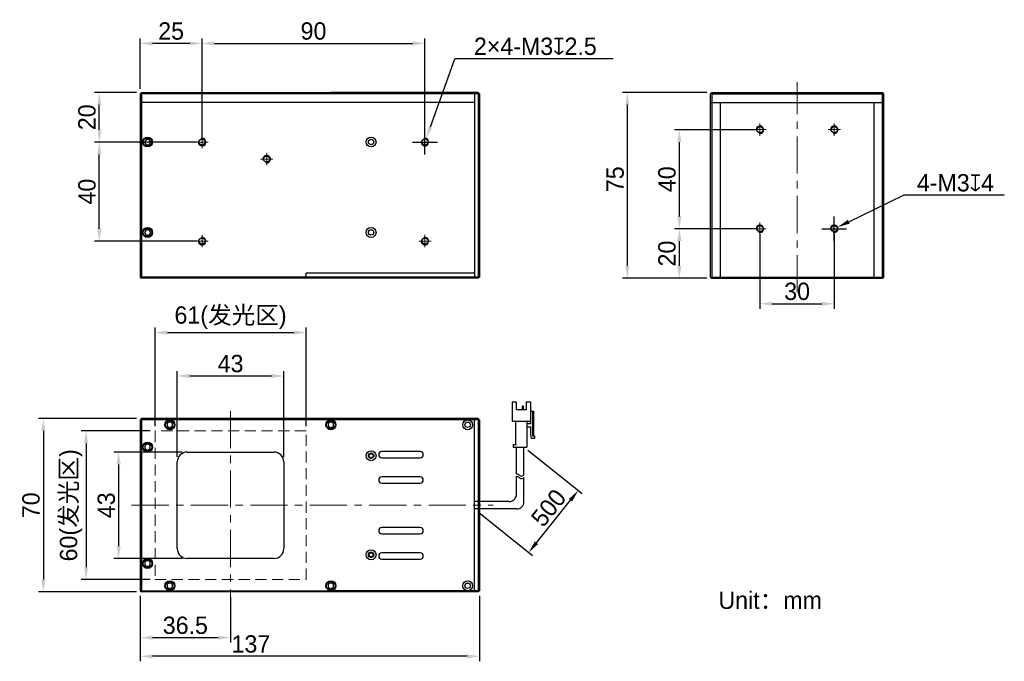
# Model space of a CAD drawing. Header units: inches. Extents: x 68 to 267, y 51 to 181.
import ezdxf

# ---------------------------------------------------------------- set-up
doc = ezdxf.new("R2010")
doc.units = ezdxf.units.IN
doc.header["$LTSCALE"] = 3
doc.header["$MEASUREMENT"] = 0
doc.header["$PDSIZE"] = -5
doc.linetypes.add('CENTERX2', pattern=[4, 2.5, -0.5, 0.5, -0.5])
doc.linetypes.add('DASHED2', pattern=[0.375, 0.25, -0.125])
doc.layers.get('Defpoints').update_dxf_attribs({"lineweight": 18})
for name, color, linetype, lineweight in [('中心线', 1, 'CENTERX2', 20), ('标注', 3, 'Continuous', 25), ('粗实线', 7, 'Continuous', 30), ('虚线', 6, 'DASHED2', 18)]:
    doc.layers.add(name, color=color, linetype=linetype, lineweight=lineweight)
doc.styles.get("Standard").update_dxf_attribs({"font": '兰亭黑 GBK.TTF'})
doc.dimstyles.new('CST Standard', dxfattribs={"dimtxt": 3.5, "dimasz": 2.5, "dimexe": 1, "dimexo": 1, "dimgap": 0.6, "dimtad": 1, "dimtoh": 1, "dimdsep": 46, "dimtxsty": 'Standard', "dimcen": -2.5, "dimdle": 5, "dimadec": 0, "dimazin": 2, "dimtfac": 1, "dimtofl": 0, "dimtmove": 0, "dimatfit": 0, "dimfxl": 1, "dimtolj": 1, "dimarcsym": 0})

# ---------------------------------------------------------------- blocks, each defined once
blk = doc.blocks.new('*X1')
at = {"layer": 'Defpoints', "color": 0}
for p in [(102.14, 93.34), (88.29, 71.84), (102.14, 71.84)]:
    blk.add_point(p, dxfattribs=at)
at = {"layer": '标注', "color": 0, "linetype": 'Continuous', "lineweight": -2, "ltscale": 3}
for p, q in [((101.14, 93.34), (87.29, 93.34)), ((101.14, 71.84), (87.29, 71.84))]:
    blk.add_line(p, q, dxfattribs=at)
at = {"layer": '标注', "color": 9, "linetype": 'Continuous', "lineweight": -2, "ltscale": 3}
blk.add_line((88.29, 90.84), (88.29, 74.34), dxfattribs=at)
at = {"layer": '标注', "color": 9}
for points in [[(88.71, 90.84), (87.88, 90.84), (88.29, 93.34)], [(87.88, 74.34), (88.71, 74.34), (88.29, 71.84)]]:
    blk.add_solid(points, dxfattribs=at)
at = {"layer": '标注', "color": 7, "ltscale": 3, "insert": (85.81, 82.59), "char_height": 3.5, "attachment_point": 5, "rotation": 90}
blk.add_mtext('\\A1;43', dxfattribs=at)
blk = doc.blocks.new('*X2')
at = {"layer": 'Defpoints', "color": 0}
for p in [(92.89, 100.09), (73.1, 65.09), (92.89, 65.09)]:
    blk.add_point(p, dxfattribs=at)
at = {"layer": '标注', "color": 0, "linetype": 'Continuous', "lineweight": -2, "ltscale": 3}
for p, q in [((91.89, 100.09), (72.1, 100.09)), ((91.89, 65.09), (72.1, 65.09))]:
    blk.add_line(p, q, dxfattribs=at)
at = {"layer": '标注', "color": 9, "linetype": 'Continuous', "lineweight": -2, "ltscale": 3}
blk.add_line((73.1, 97.59), (73.1, 67.59), dxfattribs=at)
at = {"layer": '标注', "color": 9}
for points in [[(73.51, 97.59), (72.68, 97.59), (73.1, 100.09)], [(72.68, 67.59), (73.51, 67.59), (73.1, 65.09)]]:
    blk.add_solid(points, dxfattribs=at)
at = {"layer": '标注', "color": 7, "ltscale": 3, "insert": (70.61, 82.59), "char_height": 3.5, "attachment_point": 5, "rotation": 90}
blk.add_mtext('\\A1;70', dxfattribs=at)
blk = doc.blocks.new('*X3')
at = {"layer": 'Defpoints', "color": 0}
for p in [(95.64, 97.59), (81.71, 67.59), (95.64, 67.59)]:
    blk.add_point(p, dxfattribs=at)
at = {"layer": '标注', "color": 0, "linetype": 'Continuous', "lineweight": -2, "ltscale": 3}
for p, q in [((94.64, 97.59), (80.71, 97.59)), ((94.64, 67.59), (80.71, 67.59))]:
    blk.add_line(p, q, dxfattribs=at)
at = {"layer": '标注', "color": 9, "linetype": 'Continuous', "lineweight": -2, "ltscale": 3}
blk.add_line((81.71, 95.09), (81.71, 70.09), dxfattribs=at)
at = {"layer": '标注', "color": 9}
for points in [[(82.13, 95.09), (81.3, 95.09), (81.71, 97.59)], [(81.3, 70.09), (82.13, 70.09), (81.71, 67.59)]]:
    blk.add_solid(points, dxfattribs=at)
at = {"layer": '标注', "color": 7, "ltscale": 3, "insert": (78.7, 82.59), "char_height": 3.5, "attachment_point": 5, "rotation": 90}
blk.add_mtext('\\A1;60(发光区)', dxfattribs=at)
blk = doc.blocks.new('*X4')
at = {"layer": 'Defpoints', "color": 0}
for p in [(121.64, 108.69), (100.14, 91.34), (121.64, 91.34)]:
    blk.add_point(p, dxfattribs=at)
at = {"layer": '标注', "color": 0, "linetype": 'Continuous', "lineweight": -2, "ltscale": 3}
for p, q in [((100.14, 92.34), (100.14, 109.69)), ((121.64, 92.34), (121.64, 109.69))]:
    blk.add_line(p, q, dxfattribs=at)
at = {"layer": '标注', "color": 9, "linetype": 'Continuous', "lineweight": -2, "ltscale": 3}
blk.add_line((102.64, 108.69), (119.14, 108.69), dxfattribs=at)
at = {"layer": '标注', "color": 9}
for points in [[(102.64, 109.11), (102.64, 108.28), (100.14, 108.69)], [(119.14, 108.28), (119.14, 109.11), (121.64, 108.69)]]:
    blk.add_solid(points, dxfattribs=at)
at = {"layer": '标注', "color": 7, "ltscale": 3, "insert": (110.89, 111.18), "char_height": 3.5, "attachment_point": 5}
blk.add_mtext('\\A1;43', dxfattribs=at)
blk = doc.blocks.new('*X5')
at = {"layer": 'Defpoints', "color": 0}
for p in [(126.14, 117.46), (95.64, 97.59), (126.14, 97.59)]:
    blk.add_point(p, dxfattribs=at)
at = {"layer": '标注', "color": 0, "linetype": 'Continuous', "lineweight": -2, "ltscale": 3}
for p, q in [((95.64, 98.59), (95.64, 118.46)), ((126.14, 98.59), (126.14, 118.46))]:
    blk.add_line(p, q, dxfattribs=at)
at = {"layer": '标注', "color": 9, "linetype": 'Continuous', "lineweight": -2, "ltscale": 3}
blk.add_line((98.14, 117.46), (123.64, 117.46), dxfattribs=at)
at = {"layer": '标注', "color": 9}
for points in [[(98.14, 117.88), (98.14, 117.04), (95.64, 117.46)], [(123.64, 117.04), (123.64, 117.88), (126.14, 117.46)]]:
    blk.add_solid(points, dxfattribs=at)
at = {"layer": '标注', "color": 7, "ltscale": 3, "insert": (110.89, 120.47), "char_height": 3.5, "attachment_point": 5}
blk.add_mtext('\\A1;61(发光区)', dxfattribs=at)
blk = doc.blocks.new('*X6')
at = {"layer": 'Defpoints', "color": 0}
for p in [(92.64, 65.34), (161.14, 65.34), (92.64, 52.1)]:
    blk.add_point(p, dxfattribs=at)
at = {"layer": '标注', "color": 0, "linetype": 'Continuous', "lineweight": -2, "ltscale": 3}
for p, q in [((92.64, 64.34), (92.64, 51.1)), ((161.14, 64.34), (161.14, 51.1))]:
    blk.add_line(p, q, dxfattribs=at)
at = {"layer": '标注', "color": 9, "linetype": 'Continuous', "lineweight": -2, "ltscale": 3}
blk.add_line((158.64, 52.1), (95.14, 52.1), dxfattribs=at)
at = {"layer": '标注', "color": 9}
for points in [[(95.14, 52.51), (95.14, 51.68), (92.64, 52.1)], [(158.64, 51.68), (158.64, 52.51), (161.14, 52.1)]]:
    blk.add_solid(points, dxfattribs=at)
at = {"layer": '标注', "color": 7, "ltscale": 3, "insert": (115, 54.58), "char_height": 3.5, "attachment_point": 5}
blk.add_mtext('\\A1;137', dxfattribs=at)
blk = doc.blocks.new('*X7')
at = {"layer": 'Defpoints', "color": 0}
for p in [(92.64, 65.34), (110.89, 65.09), (110.89, 55.87)]:
    blk.add_point(p, dxfattribs=at)
at = {"layer": '标注', "color": 0, "linetype": 'Continuous', "lineweight": -2, "ltscale": 3}
for p, q in [((92.64, 64.34), (92.64, 54.87)), ((110.89, 64.09), (110.89, 54.87))]:
    blk.add_line(p, q, dxfattribs=at)
at = {"layer": '标注', "color": 9, "linetype": 'Continuous', "lineweight": -2, "ltscale": 3}
blk.add_line((95.14, 55.87), (108.39, 55.87), dxfattribs=at)
at = {"layer": '标注', "color": 9}
for points in [[(95.14, 56.28), (95.14, 55.45), (92.64, 55.87)], [(108.39, 55.45), (108.39, 56.28), (110.89, 55.87)]]:
    blk.add_solid(points, dxfattribs=at)
at = {"layer": '标注', "color": 7, "ltscale": 3, "insert": (101.76, 58.35), "char_height": 3.5, "attachment_point": 5}
blk.add_mtext('\\A1;36.5', dxfattribs=at)
blk = doc.blocks.new('*X8')
at = {"layer": 'Defpoints', "color": 0}
for p in [(217.78, 138.41), (232.78, 138.41), (232.78, 123.27)]:
    blk.add_point(p, dxfattribs=at)
at = {"layer": '标注', "color": 0, "linetype": 'Continuous', "lineweight": -2, "ltscale": 3}
for p, q in [((217.78, 137.41), (217.78, 122.27)), ((232.78, 137.41), (232.78, 122.27))]:
    blk.add_line(p, q, dxfattribs=at)
at = {"layer": '标注', "color": 9, "linetype": 'Continuous', "lineweight": -2, "ltscale": 3}
blk.add_line((220.28, 123.27), (230.28, 123.27), dxfattribs=at)
at = {"layer": '标注', "color": 9}
for points in [[(220.28, 123.69), (220.28, 122.85), (217.78, 123.27)], [(230.28, 122.85), (230.28, 123.69), (232.78, 123.27)]]:
    blk.add_solid(points, dxfattribs=at)
at = {"layer": '标注', "color": 7, "ltscale": 3, "insert": (225.28, 125.76), "char_height": 3.5, "attachment_point": 5}
blk.add_mtext('\\A1;30', dxfattribs=at)
blk = doc.blocks.new('*X9')
at = {"layer": 'Defpoints', "color": 0}
for p in [(232.11, 138.09), (233.46, 138.74)]:
    blk.add_point(p, dxfattribs=at)
at = {"layer": '标注', "color": 9, "linetype": 'Continuous', "lineweight": -2, "ltscale": 3}
for p in [(235.71, 139.83), (267.12, 145.18)]:
    blk.add_line(p, (246.77, 145.18), dxfattribs=at)
at = {"layer": '标注', "color": 0, "linetype": 'Continuous', "ltscale": 3}
for p, q in [((232.78, 135.91), (232.78, 140.91)), ((230.28, 138.41), (235.28, 138.41))]:
    blk.add_line(p, q, dxfattribs=at)
at = {"layer": '标注', "color": 9}
blk.add_solid([(235.52, 140.2), (235.89, 139.45), (233.46, 138.74)], dxfattribs=at)
at = {"layer": '标注', "color": 7, "ltscale": 3, "insert": (257.25, 147.67), "char_height": 3.5, "attachment_point": 5}
blk.add_mtext('\\A1;4-M3{\\fGDT|b1|i0|c0|p2;x}4', dxfattribs=at)
blk = doc.blocks.new('*X10')
at = {"layer": 'Defpoints', "color": 0}
for p in [(191.01, 165.91), (208.03, 165.91), (208.03, 128.41)]:
    blk.add_point(p, dxfattribs=at)
at = {"layer": '标注', "color": 0, "linetype": 'Continuous', "lineweight": -2, "ltscale": 3}
for p, q in [((207.03, 165.91), (190.01, 165.91)), ((207.03, 128.41), (190.01, 128.41))]:
    blk.add_line(p, q, dxfattribs=at)
at = {"layer": '标注', "color": 9, "linetype": 'Continuous', "lineweight": -2, "ltscale": 3}
blk.add_line((191.01, 130.91), (191.01, 163.41), dxfattribs=at)
at = {"layer": '标注', "color": 9}
for points in [[(191.42, 163.41), (190.59, 163.41), (191.01, 165.91)], [(190.59, 130.91), (191.42, 130.91), (191.01, 128.41)]]:
    blk.add_solid(points, dxfattribs=at)
at = {"layer": '标注', "color": 7, "ltscale": 3, "insert": (188.55, 148.41), "char_height": 3.5, "attachment_point": 5, "rotation": 90}
blk.add_mtext('\\A1;75', dxfattribs=at)
blk = doc.blocks.new('*X11')
at = {"layer": 'Defpoints', "color": 0}
for p in [(201.51, 158.41), (217.78, 158.41), (217.78, 138.41)]:
    blk.add_point(p, dxfattribs=at)
at = {"layer": '标注', "color": 0, "linetype": 'Continuous', "lineweight": -2, "ltscale": 3}
for p, q in [((216.78, 158.41), (200.51, 158.41)), ((216.78, 138.41), (200.51, 138.41))]:
    blk.add_line(p, q, dxfattribs=at)
at = {"layer": '标注', "color": 9, "linetype": 'Continuous', "lineweight": -2, "ltscale": 3}
blk.add_line((201.51, 140.91), (201.51, 155.91), dxfattribs=at)
at = {"layer": '标注', "color": 9}
for points in [[(201.93, 155.91), (201.09, 155.91), (201.51, 158.41)], [(201.09, 140.91), (201.93, 140.91), (201.51, 138.41)]]:
    blk.add_solid(points, dxfattribs=at)
at = {"layer": '标注', "color": 7, "ltscale": 3, "insert": (199.02, 148.41), "char_height": 3.5, "attachment_point": 5, "rotation": 90}
blk.add_mtext('\\A1;40', dxfattribs=at)
blk = doc.blocks.new('*X12')
at = {"layer": 'Defpoints', "color": 0}
for p in [(201.51, 138.41), (217.78, 138.41), (208.03, 128.41)]:
    blk.add_point(p, dxfattribs=at)
at = {"layer": '标注', "color": 0, "linetype": 'Continuous', "lineweight": -2, "ltscale": 3}
for p, q in [((216.78, 138.41), (200.51, 138.41)), ((207.03, 128.41), (200.51, 128.41))]:
    blk.add_line(p, q, dxfattribs=at)
at = {"layer": '标注', "color": 9, "linetype": 'Continuous', "lineweight": -2, "ltscale": 3}
blk.add_line((201.51, 130.91), (201.51, 135.91), dxfattribs=at)
at = {"layer": '标注', "color": 9}
for points in [[(201.93, 135.91), (201.09, 135.91), (201.51, 138.41)], [(201.09, 130.91), (201.93, 130.91), (201.51, 128.41)]]:
    blk.add_solid(points, dxfattribs=at)
at = {"layer": '标注', "color": 7, "ltscale": 3, "insert": (199.01, 133.41), "char_height": 3.5, "attachment_point": 5, "rotation": 90}
blk.add_mtext('\\A1;20', dxfattribs=at)
blk = doc.blocks.new('*X13')
at = {"layer": 'Defpoints', "color": 0}
for p in [(170.14, 94.34), (181.1, 85.57), (160.14, 81.84)]:
    blk.add_point(p, dxfattribs=at)
at = {"layer": '标注', "color": 0, "linetype": 'Continuous', "lineweight": -2, "ltscale": 3}
for p, q in [((170.92, 93.72), (181.88, 84.95)), ((160.92, 81.22), (171.88, 72.45))]:
    blk.add_line(p, q, dxfattribs=at)
at = {"layer": '标注', "color": 9, "linetype": 'Continuous', "lineweight": -2, "ltscale": 3}
blk.add_line((172.66, 75.03), (179.54, 83.62), dxfattribs=at)
at = {"layer": '标注', "color": 9}
for points in [[(179.86, 83.36), (179.21, 83.88), (181.1, 85.57)], [(172.33, 75.29), (172.98, 74.77), (171.1, 73.07)]]:
    blk.add_solid(points, dxfattribs=at)
at = {"layer": '标注', "color": 7, "ltscale": 3, "insert": (175.11, 82.07), "char_height": 3.5, "attachment_point": 5, "rotation": 51.3402}
blk.add_mtext('\\A1;500', dxfattribs=at)
blk = doc.blocks.new('*X14')
at = {"layer": 'Defpoints', "color": 0}
for p in [(84.39, 155.91), (105.14, 155.91), (105.14, 135.91)]:
    blk.add_point(p, dxfattribs=at)
at = {"layer": '标注', "color": 0, "linetype": 'Continuous', "lineweight": -2, "ltscale": 3}
for p, q in [((104.14, 155.91), (83.39, 155.91)), ((104.14, 135.91), (83.39, 135.91))]:
    blk.add_line(p, q, dxfattribs=at)
at = {"layer": '标注', "color": 9, "linetype": 'Continuous', "lineweight": -2, "ltscale": 3}
blk.add_line((84.39, 138.41), (84.39, 153.41), dxfattribs=at)
at = {"layer": '标注', "color": 9}
for points in [[(84.81, 153.41), (83.98, 153.41), (84.39, 155.91)], [(83.98, 138.41), (84.81, 138.41), (84.39, 135.91)]]:
    blk.add_solid(points, dxfattribs=at)
at = {"layer": '标注', "color": 7, "ltscale": 3, "insert": (81.91, 145.91), "char_height": 3.5, "attachment_point": 5, "rotation": 90}
blk.add_mtext('\\A1;40', dxfattribs=at)
blk = doc.blocks.new('*X15')
at = {"layer": 'Defpoints', "color": 0}
for p in [(150.14, 175.82), (105.14, 155.91), (150.14, 155.91)]:
    blk.add_point(p, dxfattribs=at)
at = {"layer": '标注', "color": 0, "linetype": 'Continuous', "lineweight": -2, "ltscale": 3}
for p, q in [((105.14, 156.91), (105.14, 176.82)), ((150.14, 156.91), (150.14, 176.82))]:
    blk.add_line(p, q, dxfattribs=at)
at = {"layer": '标注', "color": 9, "linetype": 'Continuous', "lineweight": -2, "ltscale": 3}
blk.add_line((107.64, 175.82), (147.64, 175.82), dxfattribs=at)
at = {"layer": '标注', "color": 9}
for points in [[(107.64, 176.23), (107.64, 175.4), (105.14, 175.82)], [(147.64, 175.4), (147.64, 176.23), (150.14, 175.82)]]:
    blk.add_solid(points, dxfattribs=at)
at = {"layer": '标注', "color": 7, "ltscale": 3, "insert": (127.64, 178.31), "char_height": 3.5, "attachment_point": 5}
blk.add_mtext('\\A1;90', dxfattribs=at)
blk = doc.blocks.new('*X16')
at = {"layer": 'Defpoints', "color": 0}
for p in [(92.64, 175.82), (92.64, 165.66), (105.14, 155.91)]:
    blk.add_point(p, dxfattribs=at)
at = {"layer": '标注', "color": 0, "linetype": 'Continuous', "lineweight": -2, "ltscale": 3}
for p, q in [((92.64, 166.66), (92.64, 176.82)), ((105.14, 156.91), (105.14, 176.82))]:
    blk.add_line(p, q, dxfattribs=at)
at = {"layer": '标注', "color": 9, "linetype": 'Continuous', "lineweight": -2, "ltscale": 3}
blk.add_line((102.64, 175.82), (95.14, 175.82), dxfattribs=at)
at = {"layer": '标注', "color": 9}
for points in [[(95.14, 176.23), (95.14, 175.4), (92.64, 175.82)], [(102.64, 175.4), (102.64, 176.23), (105.14, 175.82)]]:
    blk.add_solid(points, dxfattribs=at)
at = {"layer": '标注', "color": 7, "ltscale": 3, "insert": (98.89, 178.31), "char_height": 3.5, "attachment_point": 5}
blk.add_mtext('\\A1;25', dxfattribs=at)
blk = doc.blocks.new('*X17')
at = {"layer": 'Defpoints', "color": 0}
for p in [(84.39, 165.91), (92.89, 165.91), (105.14, 155.91)]:
    blk.add_point(p, dxfattribs=at)
at = {"layer": '标注', "color": 0, "linetype": 'Continuous', "lineweight": -2, "ltscale": 3}
for p, q in [((91.89, 165.91), (83.39, 165.91)), ((104.14, 155.91), (83.39, 155.91))]:
    blk.add_line(p, q, dxfattribs=at)
at = {"layer": '标注', "color": 9, "linetype": 'Continuous', "lineweight": -2, "ltscale": 3}
blk.add_line((84.39, 158.41), (84.39, 163.41), dxfattribs=at)
at = {"layer": '标注', "color": 9}
for points in [[(84.81, 163.41), (83.98, 163.41), (84.39, 165.91)], [(83.98, 158.41), (84.81, 158.41), (84.39, 155.91)]]:
    blk.add_solid(points, dxfattribs=at)
at = {"layer": '标注', "color": 7, "ltscale": 3, "insert": (81.9, 160.91), "char_height": 3.5, "attachment_point": 5, "rotation": 90}
blk.add_mtext('\\A1;20', dxfattribs=at)
blk = doc.blocks.new('*X18')
at = {"layer": 'Defpoints', "color": 0}
for p in [(149.89, 155.21), (150.39, 156.62)]:
    blk.add_point(p, dxfattribs=at)
at = {"layer": '标注', "color": 9, "linetype": 'Continuous', "lineweight": -2, "ltscale": 3}
for p in [(151.23, 158.97), (188.12, 172.73)]:
    blk.add_line(p, (156.14, 172.73), dxfattribs=at)
at = {"layer": '标注', "color": 0, "linetype": 'Continuous', "ltscale": 3}
for p, q in [((150.14, 153.41), (150.14, 158.41)), ((147.64, 155.91), (152.64, 155.91))]:
    blk.add_line(p, q, dxfattribs=at)
at = {"layer": '标注', "color": 9}
blk.add_solid([(150.84, 159.11), (151.62, 158.83), (150.39, 156.62)], dxfattribs=at)
at = {"layer": '标注', "color": 7, "ltscale": 3, "insert": (172.43, 175.22), "char_height": 3.5, "attachment_point": 5}
blk.add_mtext('\\A1;2×4-M3{\\fGDT|b1|i0|c0|p2;x}2.5', dxfattribs=at)

msp = doc.modelspace()

# ---------------------------------------------------------------- linework, layer by layer
at = {"layer": '中心线', "color": 0}
for p, q in [((225.281, 125.5508), (225.281, 168.0109)), ((217.781, 157.1639), (217.781, 159.6639)), ((232.781, 157.1639), (232.781, 159.6639)), ((105.1371, 154.6639), (105.1371, 157.1639)), ((150.1371, 154.6639), (150.1371, 157.1639)), ((219.031, 158.4139), (216.531, 158.4139)), ((234.031, 158.4139), (231.531, 158.4139)), ((106.3871, 155.9139), (103.8871, 155.9139)), ((151.3871, 155.9139), (148.8871, 155.9139)), ((118.1877, 151.2141), (118.1877, 153.7141)), ((119.4377, 152.4641), (116.9377, 152.4641)), ((217.781, 137.1639), (217.781, 139.6639)), ((232.781, 137.1639), (232.781, 139.6639)), ((219.031, 138.4139), (216.531, 138.4139)), ((234.031, 138.4139), (231.531, 138.4139)), ((106.3871, 135.9139), (103.8871, 135.9139)), ((105.1371, 134.6639), (105.1371, 137.1639)), ((151.3871, 135.9139), (148.8871, 135.9139)), ((150.1371, 134.6639), (150.1371, 137.1639)), ((110.8871, 101.6127), (110.8871, 63.5706)), ((90.8964, 82.5917), (163.9253, 82.5917))]:
    msp.add_line(p, q, dxfattribs=at)
at = {"layer": '粗实线', "color": 0, "ltscale": 3}
for p, q in [((92.6371, 165.6639), (92.8871, 165.9139)), ((92.6371, 165.6639), (92.6371, 128.6639)), ((92.8871, 165.6639), (92.7621, 165.7889)), ((92.8871, 165.9139), (131.1371, 165.9139)), ((92.8871, 165.6639), (92.8871, 128.6639)), ((160.8871, 165.6639), (92.8871, 165.6639)), ((160.1371, 165.9139), (131.1371, 165.9139)), ((160.8871, 165.9139), (160.1371, 165.9139)), ((160.1371, 165.9139), (160.1371, 128.4139)), ((161.1371, 165.6639), (160.8871, 165.9139)), ((160.8871, 165.6639), (161.0121, 165.7889)), ((160.8871, 165.6639), (160.8871, 128.6639)), ((161.1371, 165.6639), (161.1371, 128.6639)), ((208.031, 165.9139), (207.781, 165.6639)), ((207.781, 128.6639), (207.781, 165.6639)), ((208.031, 165.6639), (207.906, 165.7889)), ((208.031, 165.9139), (242.531, 165.9139)), ((208.031, 165.6639), (208.031, 128.6639)), ((208.031, 165.6639), (242.531, 165.6639)), ((242.781, 165.6639), (242.531, 165.9139)), ((242.531, 165.6639), (242.656, 165.7889)), ((242.531, 128.6639), (242.531, 165.6639)), ((242.781, 128.6639), (242.781, 165.6639)), ((160.1371, 163.9139), (92.6371, 163.9139)), ((207.781, 163.9139), (242.781, 163.9139)), ((209.781, 128.4139), (209.781, 163.9139)), ((240.781, 163.9139), (240.781, 128.4139)), ((93.8246, 156.4552), (93.5121, 155.9139)), ((93.5121, 155.9139), (93.8246, 155.3726)), ((94.4496, 156.4552), (93.8246, 156.4552)), ((93.8246, 155.3726), (94.4496, 155.3726)), ((94.7621, 155.9139), (94.4496, 156.4552)), ((94.4496, 155.3726), (94.7621, 155.9139)), ((93.8246, 138.2052), (93.5121, 137.6639)), ((93.5121, 137.6639), (93.8246, 137.1226)), ((94.4496, 138.2052), (93.8246, 138.2052)), ((94.7621, 137.6639), (94.4496, 138.2052)), ((94.4496, 137.1226), (94.7621, 137.6639)), ((93.8246, 137.1226), (94.4496, 137.1226)), ((126.1371, 128.4139), (126.1371, 129.4139)), ((160.1371, 129.4139), (126.1371, 129.4139)), ((92.6371, 128.6639), (92.8871, 128.4139)), ((92.7621, 128.5389), (92.8871, 128.6639)), ((160.8871, 128.6639), (92.8871, 128.6639)), ((160.8871, 128.4139), (92.8871, 128.4139)), ((161.0121, 128.5389), (160.8871, 128.6639)), ((161.1371, 128.6639), (160.8871, 128.4139)), ((207.781, 128.6639), (208.031, 128.4139)), ((207.906, 128.5389), (208.031, 128.6639)), ((208.031, 128.6639), (242.531, 128.6639)), ((208.031, 128.4139), (242.531, 128.4139)), ((242.531, 128.6639), (242.656, 128.5389)), ((242.531, 128.4139), (242.781, 128.6639)), ((168.5871, 103.3917), (167.7371, 103.3917)), ((167.7371, 103.3917), (167.7371, 99.6917)), ((168.5871, 103.3917), (168.5871, 101.8917)), ((171.4371, 103.3917), (170.5871, 103.3917)), ((170.5871, 103.3917), (170.5871, 101.8917)), ((171.4371, 103.3917), (171.4371, 99.6917)), ((170.5871, 101.8917), (168.5871, 101.8917)), ((169.8368, 101.8917), (169.8368, 102.5817)), ((169.9621, 102.6317), (169.8868, 102.6317)), ((170.0121, 101.8917), (170.0121, 102.5817)), ((171.4371, 101.5917), (172.0871, 101.5917)), ((171.4871, 98.9917), (171.4871, 101.5917)), ((171.8371, 101.5917), (171.8371, 96.6917)), ((172.0871, 101.5917), (172.0871, 96.5917)), ((92.6371, 99.8417), (92.8871, 100.0917)), ((92.6371, 99.8417), (92.6371, 65.3417)), ((92.8871, 99.8417), (92.7621, 99.9667)), ((160.8871, 100.0917), (92.8871, 100.0917)), ((92.8871, 99.8417), (92.8871, 65.3417)), ((131.1371, 99.8417), (92.8871, 99.8417)), ((131.1371, 99.4667), (130.5959, 99.1542)), ((160.1371, 99.8417), (131.1371, 99.8417)), ((131.6784, 99.1542), (131.1371, 99.4667)), ((160.1371, 65.0917), (160.1371, 100.0917)), ((160.8871, 99.8417), (160.1371, 99.8417)), ((160.8871, 100.0917), (161.1371, 99.8417)), ((160.8871, 99.8417), (161.0121, 99.9667)), ((160.8871, 99.8417), (160.8871, 65.3417)), ((161.1371, 99.8417), (161.1371, 65.3417)), ((167.8371, 99.5917), (171.3371, 99.5917)), ((168.4371, 99.4917), (168.4371, 94.8417)), ((170.7371, 99.4917), (170.7371, 94.3417)), ((171.4871, 100.9917), (171.4371, 100.9917)), ((130.5959, 99.1542), (130.5959, 98.5292)), ((130.5959, 98.5292), (131.1371, 98.2167)), ((131.1371, 98.2167), (131.6784, 98.5292)), ((131.6784, 98.5292), (131.6784, 99.1542)), ((170.8371, 99.0917), (171.4871, 99.0917)), ((171.4871, 98.3917), (170.8371, 98.3917)), ((171.4871, 96.8917), (171.4871, 98.4917)), ((171.6371, 96.0917), (171.4871, 96.8917)), ((172.2871, 96.0917), (171.6371, 96.0917)), ((171.9371, 96.5917), (172.2871, 96.5917)), ((172.2871, 96.5917), (172.2871, 96.0917)), ((149.1871, 93.4467), (141.4371, 93.4467)), ((167.9371, 94.7417), (167.9371, 94.3417)), ((167.9371, 94.3417), (170.7371, 94.3417)), ((168.0371, 94.8417), (168.4371, 94.8417)), ((168.6371, 88.9611), (168.6371, 94.3417)), ((170.1371, 88.6876), (170.1371, 94.3417)), ((102.1371, 93.3417), (119.6371, 93.3417)), ((141.4371, 92.1967), (149.1871, 92.1967)), ((100.1371, 73.8417), (100.1371, 91.3417)), ((121.6371, 91.3417), (121.6371, 73.8417)), ((149.1871, 88.3317), (141.4371, 88.3317)), ((168.6371, 84.8417), (168.6371, 88.4481)), ((170.1371, 83.3417), (170.1371, 88.1745)), ((167.1371, 83.3417), (160.1371, 83.3417)), ((168.6371, 81.8417), (160.1371, 81.8417)), ((149.1871, 78.1017), (141.4371, 78.1017)), ((141.4371, 76.8517), (149.1871, 76.8517)), ((149.1871, 72.9867), (141.4371, 72.9867)), ((141.4371, 71.7367), (149.1871, 71.7367)), ((94.1371, 71.4667), (93.5959, 71.1542)), ((93.5959, 71.1542), (93.5959, 70.5292)), ((93.5959, 70.5292), (94.1371, 70.2167)), ((94.6784, 71.1542), (94.1371, 71.4667)), ((94.1371, 70.2167), (94.6784, 70.5292)), ((94.6784, 70.5292), (94.6784, 71.1542)), ((98.6371, 66.9667), (98.0959, 66.6542)), ((98.0959, 66.6542), (98.0959, 66.0292)), ((98.0959, 66.0292), (98.6371, 65.7167)), ((99.1784, 66.6542), (98.6371, 66.9667)), ((98.6371, 65.7167), (99.1784, 66.0292)), ((99.1784, 66.0292), (99.1784, 66.6542)), ((131.1371, 66.9667), (130.5959, 66.6542)), ((130.5959, 66.6542), (130.5959, 66.0292)), ((130.5959, 66.0292), (131.1371, 65.7167)), ((131.6784, 66.6542), (131.1371, 66.9667)), ((131.1371, 65.7167), (131.6784, 66.0292)), ((131.6784, 66.0292), (131.6784, 66.6542)), ((92.6371, 65.3417), (92.8871, 65.0917)), ((92.7621, 65.2167), (92.8871, 65.3417)), ((92.8871, 65.3417), (131.1371, 65.3417)), ((160.8871, 65.0917), (92.8871, 65.0917)), ((160.1371, 65.3417), (131.1371, 65.3417)), ((160.8871, 65.3417), (160.1371, 65.3417)), ((161.0121, 65.2167), (160.8871, 65.3417)), ((161.1371, 65.3417), (160.8871, 65.0917))]:
    msp.add_line(p, q, dxfattribs=at)
at = {"layer": '粗实线', "color": 0, "linetype": 'Continuous'}
for p, q in [((98.6371, 99.4667), (98.0959, 99.1542)), ((99.1784, 99.1542), (98.6371, 99.4667)), ((98.0959, 99.1542), (98.0959, 98.5292)), ((98.0959, 98.5292), (98.6371, 98.2167)), ((98.6371, 98.2167), (99.1784, 98.5292)), ((99.1784, 98.5292), (99.1784, 99.1542)), ((94.1371, 94.9667), (93.5959, 94.6542)), ((93.5959, 94.6542), (93.5959, 94.0292)), ((93.5959, 94.0292), (94.1371, 93.7167)), ((94.6784, 94.6542), (94.1371, 94.9667)), ((94.1371, 93.7167), (94.6784, 94.0292)), ((94.6784, 94.0292), (94.6784, 94.6542)), ((141.4371, 87.0817), (149.1871, 87.0817)), ((119.6371, 71.8417), (102.1371, 71.8417))]:
    msp.add_line(p, q, dxfattribs=at)
at = {"layer": '粗实线', "color": 0}
msp.add_line((166.1371, 81.8417), (160.1371, 81.8417), dxfattribs=at)
at = {"layer": '粗实线', "color": 0, "ltscale": 3}
for centre, radius in [((217.781, 158.4139), 0.625), ((232.781, 158.4139), 0.625), ((94.1371, 155.9139), 1), ((94.1371, 155.9139), 0.875), ((139.2621, 155.9139), 1), ((139.2621, 155.9139), 0.55), ((118.1877, 152.4641), 0.625), ((139.2621, 137.6639), 1), ((139.2621, 137.6639), 0.55), ((217.781, 138.4139), 0.625), ((232.781, 138.4139), 0.625), ((131.1371, 98.8417), 1), ((131.1371, 98.8417), 0.875), ((158.7621, 98.8417), 1), ((158.7621, 98.8417), 0.55), ((139.2621, 92.5917), 1), ((139.2621, 92.5917), 1), ((139.2621, 92.5917), 0.55), ((139.2621, 92.5917), 0.4), ((139.2621, 72.5917), 1), ((94.1371, 70.8417), 1), ((94.1371, 70.8417), 0.875), ((139.2621, 72.5917), 0.55), ((139.2621, 72.5917), 0.4), ((98.6371, 66.3417), 1), ((98.6371, 66.3417), 0.875), ((131.1371, 66.3417), 1), ((131.1371, 66.3417), 0.875), ((158.7621, 66.3417), 1), ((158.7621, 66.3417), 0.55)]:
    msp.add_circle(centre, radius, dxfattribs=at)
at = {"layer": '粗实线', "color": 0, "linetype": 'Continuous'}
for centre, radius in [((105.1371, 155.9139), 0.625), ((150.1371, 155.9139), 0.625), ((94.1371, 137.6639), 1), ((94.1371, 137.6639), 0.875), ((105.1371, 135.9139), 0.625), ((150.1371, 135.9139), 0.625), ((98.6371, 98.8417), 1), ((98.6371, 98.8417), 0.875), ((94.1371, 94.3417), 1), ((94.1371, 94.3417), 0.875)]:
    msp.add_circle(centre, radius, dxfattribs=at)
at = {"layer": '粗实线', "color": 0, "ltscale": 3}
for centre, radius, start, end in [((217.781, 158.4139), 0.75, 255, 195), ((232.781, 158.4139), 0.75, 255, 195), ((118.1877, 152.4641), 0.75, 255, 195), ((217.781, 138.4139), 0.75, 255, 195), ((232.781, 138.4139), 0.75, 255, 195), ((169.8868, 102.5817), 0.05, 90, 180), ((169.9621, 102.5817), 0.05, 0, 90), ((167.8371, 99.6917), 0.1, 180, 270), ((168.3371, 99.4917), 0.1, 0, 90), ((170.8371, 99.4917), 0.1, 90, 180), ((171.3371, 99.6917), 0.1, 270, 360), ((170.8371, 99.1917), 0.1, 180, 270), ((170.8371, 98.2917), 0.1, 90, 180), ((171.9371, 96.6917), 0.1, 180, 270), ((141.4371, 92.8217), 0.625, 90, 270), ((149.1871, 92.8217), 0.625, 270, 90), ((168.0371, 94.7417), 0.1, 90, 180), ((102.1371, 91.3417), 2, 90, 180), ((119.6371, 91.3417), 2, 0, 90), ((139.2621, 92.5917), 0.5, 165, 105), ((141.4371, 87.7067), 0.625, 90, 270), ((149.1871, 87.7067), 0.625, 270, 90), ((167.1371, 84.8417), 1.5, 270, 360), ((168.6371, 83.3417), 1.5, 270, 0), ((141.4371, 77.4767), 0.625, 90, 270), ((149.1871, 77.4767), 0.625, 270, 90), ((102.1371, 73.8417), 2, 180, 270), ((119.6371, 73.8417), 2, 270, 0), ((139.2621, 72.5917), 0.5, 165, 105), ((141.4371, 72.3617), 0.625, 90, 270), ((149.1871, 72.3617), 0.625, 270, 90)]:
    msp.add_arc(centre, radius, start, end, dxfattribs=at)
at = {"layer": '粗实线', "color": 0, "linetype": 'Continuous'}
for centre in [(105.1371, 155.9139), (150.1371, 155.9139), (105.1371, 135.9139), (150.1371, 135.9139)]:
    msp.add_arc(centre, 0.75, 165, 105, dxfattribs=at)
at = {"layer": '粗实线', "color": 0, "ltscale": 3}
for points, knots in [([(168.4371, 94.8417), (168.4385, 94.8403), (168.4432, 94.8357), (168.4525, 94.8263), (168.466, 94.8128), (168.4822, 94.7966), (168.5, 94.7788), (168.5185, 94.7603), (168.5309, 94.7479), (168.5371, 94.7417)], [0, 0, 0, 0, 106.8524878, 378.61013024, 756.42066922, 1202.02723481, 1688.72310923, 2194.1015329, 2695.91634068, 2695.91634068, 2695.91634068, 2695.91634068]), ([(168.6371, 88.9611), (168.7564, 88.9428), (169.0309, 88.8431), (169.5031, 88.3661), (169.8977, 88.5167), (170.1371, 88.6876)], [0, 0, 0, 0, 296.37872301, 698.26766134, 1287.86919039, 1287.86919039, 1287.86919039, 1287.86919039]), ([(168.6371, 88.4481), (168.7564, 88.4298), (169.0309, 88.3301), (169.5031, 87.853), (169.8977, 88.0037), (170.1371, 88.1745)], [0, 0, 0, 0, 296.35455755, 698.21072759, 1287.76418305, 1287.76418305, 1287.76418305, 1287.76418305])]:
    msp.add_open_spline(points, degree=3, knots=knots, dxfattribs=at)
at = {"layer": '虚线', "color": 0, "ltscale": 3}
for p, q in [((95.6371, 97.5917), (95.6371, 67.5917)), ((126.1371, 97.5917), (95.6371, 97.5917)), ((126.1371, 67.5917), (126.1371, 97.5917)), ((95.6371, 67.5917), (126.1371, 67.5917))]:
    msp.add_line(p, q, dxfattribs=at)

# ---------------------------------------------------------------- texts
at = {"layer": '标注', "color": 0, "ltscale": 3, "insert": (209.3944, 65.1728), "char_height": 3.5, "width": 55.615857, "attachment_point": 1}
msp.add_mtext('{\\C0;Unit：mm}', dxfattribs=at)

# ---------------------------------------------------------------- dimensions: what is measured, and where the dimension line sits
at = {"layer": '标注', "color": 0, "ltscale": 3}
for base, p1, p2, override, picture, middle in [((92.6371, 175.8177), (105.1371, 155.9139), (92.6371, 165.6639), {"dimlfac": 2, "dimsah": 1, "dimclrd": 9, "dimclrt": 7, "dimtzin": 8}, '*X16', (98.8871, 178.3143)), ((150.1371, 175.8177), (105.1371, 155.9139), (150.1371, 155.9139), {"dimlfac": 2, "dimsah": 1, "dimclrd": 9, "dimclrt": 7, "dimtzin": 8}, '*X15', (127.6371, 178.3143)), ((232.781, 123.2713), (217.781, 138.4139), (232.781, 138.4139), {"dimlfac": 2, "dimsah": 1, "dimclrd": 9, "dimclrt": 7, "dimtzin": 0}, '*X8', (225.281, 125.7587)), ((110.8871, 55.867), (92.6371, 65.3417), (110.8871, 65.0917), {"dimlfac": 2, "dimsah": 1, "dimclrd": 9, "dimclrt": 7, "dimtzin": 0}, '*X7', (101.7621, 58.3544))]:
    dim = msp.add_linear_dim(base=base, p1=p1, p2=p2, dimstyle='CST Standard', override=override, dxfattribs=at)
    dim.commit()
    dim.dimension.update_dxf_attribs({"geometry": picture, "text_midpoint": middle})
for p1, p2, text, picture, middle in [((149.8851, 155.2075), (150.3892, 156.6203), '2×4-M3{\\fGDT|b1|i0|c0|p2;x}2.5', '*X18', (172.4283, 172.7283)), ((232.1059, 138.0872), (233.4561, 138.7406), '4-M3{\\fGDT|b1|i0|c0|p2;x}4', '*X9', (257.245, 145.1848))]:
    dim = msp.add_diameter_dim_2p(p1=p1, p2=p2, text=text, dimstyle='CST Standard', override={"dimlfac": 2, "dimpost": '%%C<>', "dimtxsty": 'Standard', "dimsah": 1, "dimclrd": 9, "dimclrt": 7, "dimtzin": 0}, dxfattribs=at)
    dim.commit()
    dim.dimension.update_dxf_attribs({"geometry": picture, "text_midpoint": middle, "dimtype": 163})
for base, p1, p2, angle, override, picture, middle in [((84.3938, 165.9139), (105.1371, 155.9139), (92.8871, 165.9139), 90, {"dimlfac": 2, "dimsah": 1, "dimclrd": 9, "dimclrt": 7, "dimtzin": 8}, '*X17', (81.8972, 160.9139)), ((201.5088, 158.4139), (217.781, 138.4139), (217.781, 158.4139), 90, {"dimlfac": 2, "dimsah": 1, "dimclrd": 9, "dimclrt": 7, "dimtzin": 0}, '*X11', (199.0213, 148.4139)), ((84.3938, 155.9139), (105.1371, 135.9139), (105.1371, 155.9139), 90, {"dimlfac": 2, "dimsah": 1, "dimclrd": 9, "dimclrt": 7, "dimtzin": 8}, '*X14', (81.9063, 145.9139)), ((201.5088, 138.4139), (208.031, 128.4139), (217.781, 138.4139), 90, {"dimlfac": 2, "dimsah": 1, "dimclrd": 9, "dimclrt": 7, "dimtzin": 0}, '*X12', (199.0122, 133.4139)), ((73.0968, 65.0917), (92.8871, 100.0917), (92.8871, 65.0917), 270, {"dimlfac": 2, "dimsah": 1, "dimclrd": 9, "dimclrt": 7, "dimtzin": 0}, '*X2', (70.6094, 82.5917)), ((81.7143, 67.5917), (95.6371, 97.5917), (95.6371, 67.5917), 270, {"dimlfac": 2, "dimpost": '(发光区)', "dimsah": 1, "dimclrd": 9, "dimclrt": 7, "dimtzin": 0}, '*X3', (78.7046, 82.5917)), ((88.2949, 71.8417), (102.1371, 93.3417), (102.1371, 71.8417), 270, {"dimlfac": 2, "dimsah": 1, "dimclrd": 9, "dimclrt": 7, "dimtzin": 0}, '*X1', (85.8075, 82.5917))]:
    dim = msp.add_linear_dim(base=base, p1=p1, p2=p2, angle=angle, dimstyle='CST Standard', override=override, dxfattribs=at)
    dim.commit()
    dim.dimension.update_dxf_attribs({"geometry": picture, "text_midpoint": middle})
dim = msp.add_linear_dim(base=(191.0082, 165.9139), p1=(208.031, 128.4139), p2=(208.031, 165.9139), angle=90, dimstyle='CST Standard', override={"dimlfac": 2, "dimsah": 1, "dimclrd": 9, "dimclrt": 7, "dimtzin": 0}, dxfattribs=at)
dim.commit()
dim.dimension.update_dxf_attribs({"geometry": '*X10', "text_midpoint": (191.0082, 148.4139), "dimtype": 160})
for base, p1, p2, override, picture, middle in [((126.1371, 117.4608), (95.6371, 97.5917), (126.1371, 97.5917), {"dimlfac": 2, "dimpost": '(发光区)', "dimsah": 1, "dimclrd": 9, "dimclrt": 7, "dimtzin": 0}, '*X5', (110.8871, 117.4608)), ((121.6371, 108.6943), (100.1371, 91.3417), (121.6371, 91.3417), {"dimlfac": 2, "dimsah": 1, "dimclrd": 9, "dimclrt": 7, "dimtzin": 0}, '*X4', (110.8871, 108.6943)), ((92.6371, 52.0967), (161.1371, 65.3417), (92.6371, 65.3417), {"dimlfac": 2, "dimsah": 1, "dimclrd": 9, "dimclrt": 7, "dimtzin": 0}, '*X6', (115.002, 52.0967))]:
    dim = msp.add_linear_dim(base=base, p1=p1, p2=p2, dimstyle='CST Standard', override=override, dxfattribs=at)
    dim.commit()
    dim.dimension.update_dxf_attribs({"geometry": picture, "text_midpoint": middle, "dimtype": 160})
dim = msp.add_linear_dim(base=(181.0975, 85.5734), p1=(160.1371, 81.8417), p2=(170.1371, 94.3417), angle=51.340192, text='500', dimstyle='CST Standard', override={"dimlfac": 2, "dimsah": 1, "dimclrd": 9, "dimclrt": 7, "dimtzin": 0}, dxfattribs=at)
dim.commit()
dim.dimension.update_dxf_attribs({"geometry": '*X13', "text_midpoint": (177.0481, 80.5116), "dimtype": 160})

doc.saveas('drawing.dxf')
